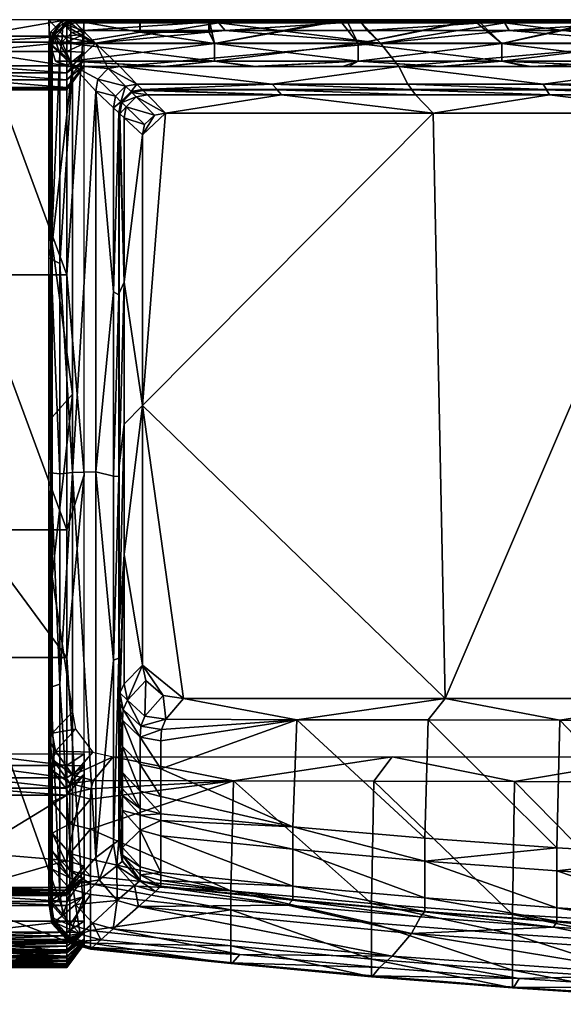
# Model space of a CAD drawing. Extents: x -500 to 1525, y -425 to 0.
# Tile 5 of 9: x 512 to 745, y -421 to 0. Entities that reach past the tile are written whole.
import ezdxf

# ---------------------------------------------------------------- set-up
doc = ezdxf.new("R2010")
doc.units = 0
doc.header["$MEASUREMENT"] = 0
for name, color, linetype in [('682000_KERAMIK', 255, 'CONTINUOUS'), ('682100_KUNST_WEISS', 255, 'CONTINUOUS'), ('682200_KUNST_WEISS', 255, 'CONTINUOUS'), ('682300_KERAMIK', 255, 'CONTINUOUS')]:
    doc.layers.add(name, color=color, linetype=linetype)

msp = doc.modelspace()

# ---------------------------------------------------------------- meshes
at = {"layer": '682000_KERAMIK'}
mesh = msp.add_polyface(dxfattribs=at)
corners = [(545, -30.547945, 850), (545.8573, -25.456892, 850), (535, -19.529411, 850), (550.283447, -20.885416, 850), (555.212769, -20, 850), (544.799988, -10, 850), (553.345886, -32.746231, 848.071045), (545, -30.547945, 850), (552.502014, -37.638878, 848.071045), (545.8573, -25.456892, 850), (557.702881, -28.352911, 848.071045), (550.283447, -20.885416, 850), (535, -19.384615, 650), (526.356201, -11.272741, 654.206848), (527.193359, -6.48644, 654.206848), (536.329102, -1.3562, 654.206848), (544.799988, -10, 650), (531.515625, -2.188615, 654.206848), (535, 0, 714.67218), (535, 0, 754.234741), (596.25, 0, 775.14917), (544.799988, -10, 850), (539.498657, -4.590503, 848.889038), (534.716431, -5.411791, 848.889038), (530.422241, -9.652163, 848.889038), (529.590515, -14.374479, 848.889038), (535, -19.529411, 850), (535.763184, -0.77879, 843.632568), (530.944153, -1.615135, 843.632568), (526.616943, -5.933248, 843.632568), (525.778809, -10.742142, 843.632568), (535, 0, 832.916687), (535, 0, 795.32666), (530.173462, -0.839421, 795.32666), (525, -10, 832.916687), (525.839417, -5.173417, 795.32666), (525, -10, 795.32666), (535, 0, 787.570862), (530.173462, -0.839421, 787.570862), (525.839417, -5.173417, 787.570862), (525, -10, 787.570862), (535, 0, 781.997681), (525.839417, -5.173417, 781.997681), (530.173462, -0.839421, 781.997681), (525, -10, 781.997681), (535, 0, 775.14917), (525.839417, -5.173417, 775.14917), (530.173462, -0.839421, 775.14917), (525, -10, 775.14917), (535, 0, 674.705872), (535.166138, -0.169525, 661.73468), (525, -10, 754.234741), (525.169556, -10.159093, 661.73468), (525, -10, 674.705872), (525, -10, 714.67218)]
mesh.append_faces([[corners[k] for k in face] for face in [(0, 1, 2), (1, 3, 2), (3, 4, 5), (5, 2, 3), (6, 7, 8), (9, 7, 6), (10, 9, 6), (11, 9, 10), (12, 13, 14), (15, 16, 17), (14, 17, 16), (16, 12, 14), (18, 19, 20), (21, 22, 23), (23, 24, 21), (24, 25, 26), (26, 21, 24), (22, 27, 28), (25, 24, 29), (24, 23, 28), (23, 22, 28), (28, 29, 24), (29, 30, 25), (27, 31, 28), (31, 32, 33), (30, 29, 34), (29, 28, 33), (33, 35, 29), (35, 36, 34), (28, 31, 33), (34, 29, 35), (32, 37, 38), (36, 35, 39), (35, 33, 39), (33, 32, 38), (38, 39, 33), (39, 40, 36), (37, 41, 38), (40, 39, 42), (39, 38, 43), (41, 43, 38), (43, 42, 39), (42, 44, 40), (41, 45, 43), (44, 42, 46), (42, 43, 47), (45, 47, 43), (47, 46, 42), (46, 48, 44), (45, 19, 47), (19, 18, 47), (18, 49, 17), (49, 50, 17), (50, 15, 17), (48, 46, 51), (46, 47, 51), (17, 14, 18), (14, 13, 52), (52, 53, 14), (53, 54, 14), (54, 51, 14), (47, 18, 14), (51, 47, 14)]])
mesh = msp.add_polyface(dxfattribs=at)
corners = [(555.839417, -35.173416, 807.448181), (560.030823, -30.6959, 842.495972), (555.695496, -35.033318, 842.495972), (560.173462, -30.839422, 807.448181), (557.702881, -28.352911, 848.071045), (553.345886, -32.746231, 848.071045), (564.858887, -29.855814, 842.495972), (565, -30, 807.448181), (562.555176, -27.502001, 848.071045), (622.376526, -29.855814, 842.495972), (620.360718, -27.502001, 848.071045), (556.102295, -35.42667, 670.669434), (560.433838, -31.101128, 670.669434), (555.839417, -35.173416, 684.283569), (560.173462, -30.839422, 684.283569), (555.839417, -35.173416, 719.963867), (560.173462, -30.839422, 754.986938), (555.839417, -35.173416, 754.986938), (560.173462, -30.839422, 775.657959), (555.839417, -35.173416, 775.657959), (560.173462, -30.839422, 719.963867), (562.256958, -32.933067, 663.10907), (560.173462, -30.839422, 785.484558), (555.839417, -35.173416, 785.484558), (560.173462, -30.839422, 796.562073), (555.839417, -35.173416, 796.562073), (567.06189, -32.106747, 663.10907), (565.257751, -30.263344, 670.669434), (565, -30, 684.283569), (565, -30, 754.986938), (565, -30, 775.657959), (565, -30, 719.963867), (565, -30, 785.484558), (565, -30, 796.562073), (550.283447, -20.885416, 850), (555.212769, -20, 850), (622.5, -30, 775.657959), (544.799988, -10, 650), (536.329102, -1.3562, 654.206848), (597.412964, -1.3562, 654.206848), (535.166138, -0.169525, 661.73468), (535, 0, 674.705872), (535, 0, 714.67218), (535, 0, 754.234741), (535, 0, 775.14917), (596.25, 0, 775.14917), (535, 0, 781.997681), (596.25, 0, 781.997681), (535, 0, 787.570862), (596.25, 0, 787.570862), (535, 0, 795.32666), (596.25, 0, 795.32666), (535, 0, 832.916687), (535.763184, -0.77879, 843.632568), (596.917847, -0.77879, 843.632568), (539.498657, -4.590503, 848.889038), (600.186401, -4.590503, 848.889038), (544.799988, -10, 850)]
mesh.append_faces([[corners[k] for k in face] for face in [(0, 1, 2), (1, 0, 3), (2, 4, 5), (1, 4, 2), (3, 6, 1), (6, 3, 7), (1, 8, 4), (6, 8, 1), (7, 9, 6), (6, 10, 8), (11, 12, 13), (13, 14, 15), (15, 16, 17), (17, 18, 19), (18, 17, 16), (16, 15, 20), (20, 15, 14), (14, 13, 12), (12, 11, 21), (19, 22, 23), (18, 22, 19), (23, 24, 25), (22, 24, 23), (0, 24, 3), (25, 24, 0), (21, 26, 12), (12, 27, 14), (14, 28, 20), (20, 29, 16), (16, 30, 18), (30, 16, 29), (29, 20, 31), (31, 20, 28), (28, 14, 27), (27, 12, 26), (18, 32, 22), (30, 32, 18), (22, 33, 24), (32, 33, 22), (3, 33, 7), (24, 33, 3), (8, 34, 4), (35, 34, 8), (31, 36, 29), (29, 36, 30), (8, 10, 35), (37, 38, 39), (39, 38, 40), (40, 41, 39), (41, 42, 39), (43, 44, 45), (45, 39, 42), (45, 44, 46), (46, 47, 45), (47, 46, 48), (48, 49, 47), (49, 48, 50), (50, 51, 49), (51, 50, 52), (52, 53, 54), (54, 51, 52), (54, 53, 55), (55, 56, 54), (56, 55, 57)]])
mesh = msp.add_polyface(dxfattribs=at)
corners = [(555.212769, -20, 850), (674.374634, -20, 850), (666.603088, -10, 850), (544.799988, -10, 850), (688.984009, -40, 660), (574.787231, -40, 660), (565, -164.777008, 660), (694.135193, -290, 660), (622.376526, -29.855814, 842.495972), (680, -30, 807.448181), (679.894165, -29.855814, 842.495972), (622.5, -30, 807.448181), (565, -30, 807.448181), (737.411804, -29.855814, 842.495972), (678.166382, -27.502001, 848.071045), (620.360718, -27.502001, 848.071045), (564.858887, -29.855814, 842.495972), (688.984009, -40, 660), (624.304199, -32.106747, 663.10907), (574.787231, -40, 660), (567.06189, -32.106747, 663.10907), (681.546448, -32.106747, 663.10907), (565.257751, -30.263344, 670.669434), (565, -30, 684.283569), (565, -30, 719.963867), (622.5, -30, 775.657959), (680, -30, 775.657959), (565, -30, 775.657959), (622.5, -30, 785.484558), (565, -30, 785.484558), (680, -30, 785.484558), (622.5, -30, 796.562073), (565, -30, 796.562073), (680, -30, 796.562073), (735.971924, -27.502001, 848.071045), (674.374634, -20, 850), (555.212769, -20, 850), (597.412964, -1.3562, 654.206848), (658.496826, -1.3562, 654.206848), (666.603088, -10, 650), (719.580688, -1.3562, 654.206848), (544.799988, -10, 650), (657.5, 0, 775.14917), (596.25, 0, 775.14917), (718.75, 0, 775.14917), (657.5, 0, 781.997681), (596.25, 0, 781.997681), (718.75, 0, 781.997681), (657.5, 0, 787.570862), (596.25, 0, 787.570862), (718.75, 0, 787.570862), (657.5, 0, 795.32666), (596.25, 0, 795.32666), (718.75, 0, 795.32666), (658.072388, -0.77879, 843.632568), (596.917847, -0.77879, 843.632568), (719.227051, -0.77879, 843.632568), (660.874023, -4.590503, 848.889038), (600.186401, -4.590503, 848.889038), (721.561646, -4.590503, 848.889038), (666.603088, -10, 850), (544.799988, -10, 850)]
mesh.append_faces([[corners[k] for k in face] for face in [(0, 1, 2), (2, 3, 0), (4, 5, 6), (7, 4, 6), (8, 9, 10), (9, 8, 11), (11, 8, 12), (13, 14, 10), (10, 15, 8), (8, 15, 16), (15, 10, 14), (17, 18, 19), (19, 18, 20), (18, 17, 21), (20, 18, 22), (22, 18, 23), (23, 18, 24), (21, 25, 18), (25, 21, 26), (18, 25, 24), (27, 28, 29), (26, 28, 25), (25, 28, 27), (28, 26, 30), (29, 31, 32), (30, 31, 28), (28, 31, 29), (31, 30, 33), (32, 11, 12), (33, 11, 31), (31, 11, 32), (11, 33, 9), (34, 35, 14), (14, 35, 15), (36, 15, 35), (37, 38, 39), (38, 40, 39), (39, 41, 37), (40, 38, 42), (38, 37, 43), (43, 42, 38), (42, 44, 40), (44, 42, 45), (42, 43, 46), (46, 45, 42), (45, 47, 44), (47, 45, 48), (45, 46, 49), (49, 48, 45), (48, 50, 47), (50, 48, 51), (48, 49, 52), (52, 51, 48), (51, 53, 50), (53, 51, 54), (51, 52, 55), (55, 54, 51), (56, 54, 57), (54, 55, 58), (58, 57, 54), (59, 57, 60), (57, 58, 60), (61, 60, 58)]])
mesh = msp.add_polyface(dxfattribs=at)
corners = [(674.374634, -20, 850), (791.553101, -20, 850), (786.378784, -10, 850), (666.603088, -10, 850), (801.280029, -40, 660), (688.984009, -40, 660), (694.135193, -290, 660), (801.879761, -290, 660), (679.894165, -29.855814, 842.495972), (737.5, -30, 807.448181), (737.411804, -29.855814, 842.495972), (795, -30, 807.448181), (794.929443, -29.855814, 842.495972), (852.5, -30, 807.448181), (680, -30, 807.448181), (852.447083, -29.855814, 842.495972), (793.777588, -27.502001, 848.071045), (735.971924, -27.502001, 848.071045), (678.166382, -27.502001, 848.071045), (801.280029, -40, 660), (738.788696, -32.106747, 663.10907), (688.984009, -40, 660), (681.546448, -32.106747, 663.10907), (796.030945, -32.106747, 663.10907), (737.5, -30, 775.657959), (680, -30, 775.657959), (795, -30, 775.657959), (852.5, -30, 775.657959), (795, -30, 785.484558), (737.5, -30, 785.484558), (680, -30, 785.484558), (852.5, -30, 785.484558), (795, -30, 796.562073), (737.5, -30, 796.562073), (680, -30, 796.562073), (852.5, -30, 796.562073), (851.583191, -27.502001, 848.071045), (791.553101, -20, 850), (674.374634, -20, 850), (719.580688, -1.3562, 654.206848), (780.664551, -1.3562, 654.206848), (786.378784, -10, 650), (841.748413, -1.3562, 654.206848), (666.603088, -10, 650), (780, 0, 775.14917), (718.75, 0, 775.14917), (841.25, 0, 775.14917), (780, 0, 781.997681), (718.75, 0, 781.997681), (841.25, 0, 781.997681), (780, 0, 787.570862), (718.75, 0, 787.570862), (841.25, 0, 787.570862), (780, 0, 795.32666), (718.75, 0, 795.32666), (841.25, 0, 795.32666), (780.381592, -0.77879, 843.632568), (719.227051, -0.77879, 843.632568), (658.072388, -0.77879, 843.632568), (841.536194, -0.77879, 843.632568), (782.249329, -4.590503, 848.889038), (721.561646, -4.590503, 848.889038), (660.874023, -4.590503, 848.889038), (842.937012, -4.590503, 848.889038), (786.378784, -10, 850), (666.603088, -10, 850)]
mesh.append_faces([[corners[k] for k in face] for face in [(0, 1, 2), (2, 3, 0), (4, 5, 6), (6, 7, 4), (8, 9, 10), (10, 11, 12), (13, 12, 11), (11, 10, 9), (9, 8, 14), (15, 16, 12), (12, 17, 10), (18, 10, 17), (17, 12, 16), (19, 20, 21), (22, 21, 20), (20, 19, 23), (23, 24, 20), (20, 25, 22), (25, 20, 24), (24, 23, 26), (27, 28, 26), (26, 29, 24), (24, 30, 25), (30, 24, 29), (29, 26, 28), (31, 32, 28), (28, 33, 29), (29, 34, 30), (34, 29, 33), (33, 28, 32), (35, 11, 32), (32, 9, 33), (33, 14, 34), (14, 33, 9), (9, 32, 11), (36, 37, 16), (16, 37, 17), (38, 17, 37), (39, 40, 41), (40, 42, 41), (41, 43, 39), (42, 40, 44), (40, 39, 45), (45, 44, 40), (46, 44, 47), (44, 45, 48), (48, 47, 44), (49, 47, 50), (47, 48, 51), (51, 50, 47), (52, 50, 53), (50, 51, 54), (54, 53, 50), (55, 53, 56), (53, 54, 57), (58, 57, 54), (57, 56, 53), (59, 56, 60), (56, 57, 61), (62, 61, 57), (61, 60, 56), (63, 60, 64), (60, 61, 64), (65, 64, 61)]])
mesh = msp.add_polyface(dxfattribs=at)
corners = [(535, -19.529411, 850), (535, -193.424179, 850), (545, -30.547945, 850), (574.787231, -40, 660), (570.063354, -40.777241, 660), (565, -49.259258, 660), (565.821533, -44.790199, 660), (565, -164.777008, 660), (554.855835, -39.863716, 842.495972), (555, -117.603622, 807.448181), (555, -40, 807.448181), (552.502014, -37.638878, 848.071045), (552.502014, -116.306381, 848.071045), (555.839417, -35.173416, 807.448181), (555.695496, -35.033318, 842.495972), (553.345886, -32.746231, 848.071045), (557.10675, -41.950691, 663.10907), (557.10675, -112.103493, 663.10907), (565, -49.259258, 660), (555.263306, -40.243835, 670.669434), (555, -40, 775.657959), (555, -116.906654, 775.657959), (555, -40, 754.986938), (555, -40, 719.963867), (555, -40, 684.283569), (555, -40, 785.484558), (555, -40, 796.562073), (555, -117.513649, 796.562073), (545, -30.547945, 850), (565.821533, -44.790199, 660), (557.942383, -37.199429, 663.10907), (556.102295, -35.42667, 670.669434), (555.839417, -35.173416, 684.283569), (555.839417, -35.173416, 754.986938), (555.839417, -35.173416, 775.657959), (555.839417, -35.173416, 719.963867), (555.839417, -35.173416, 785.484558), (555.839417, -35.173416, 796.562073), (570.063354, -40.777241, 660), (562.256958, -32.933067, 663.10907), (574.787231, -40, 660), (567.06189, -32.106747, 663.10907), (526.356201, -11.272741, 654.206848), (535, -19.384615, 650), (526.356201, -95.684624, 654.206848), (535, -19.529411, 850), (529.590515, -14.374479, 848.889038), (529.590515, -104.197769, 848.889038), (525.778809, -10.742142, 843.632568), (525.778809, -102.212212, 843.632568), (525, -10, 832.916687), (525, -10, 795.32666), (525, -101.800903, 795.32666), (525, -10, 787.570862), (525, -101.683243, 787.570862), (525, -10, 781.997681), (525, -101.430756, 781.997681), (525, -10, 775.14917), (525, -101.097626, 775.14917), (525, -10, 754.234741), (525, -10, 714.67218), (525, -10, 674.705872), (525.169556, -10.159093, 661.73468)]
mesh.append_faces([[corners[k] for k in face] for face in [(0, 1, 2), (3, 4, 5), (4, 6, 5), (5, 7, 3), (8, 9, 10), (11, 12, 8), (10, 13, 8), (14, 8, 13), (8, 14, 11), (15, 11, 14), (16, 17, 18), (16, 19, 17), (20, 21, 22), (22, 21, 23), (23, 17, 24), (24, 17, 19), (21, 17, 23), (20, 25, 21), (26, 27, 25), (9, 26, 10), (11, 28, 12), (29, 16, 18), (30, 16, 29), (16, 30, 19), (19, 31, 24), (24, 32, 23), (23, 33, 22), (22, 34, 20), (34, 22, 33), (33, 23, 35), (35, 23, 32), (32, 24, 31), (31, 19, 30), (20, 36, 25), (34, 36, 20), (25, 37, 26), (36, 37, 25), (10, 37, 13), (26, 37, 10), (38, 30, 29), (39, 30, 38), (30, 39, 31), (40, 39, 38), (41, 39, 40), (42, 43, 44), (45, 46, 47), (46, 48, 49), (47, 46, 49), (48, 50, 49), (50, 51, 52), (49, 50, 52), (51, 53, 52), (53, 54, 52), (53, 55, 56), (54, 53, 56), (55, 57, 58), (56, 55, 58), (57, 59, 58), (59, 60, 58), (60, 61, 44), (61, 62, 44), (62, 42, 44), (58, 60, 44)]])
mesh = msp.add_polyface(dxfattribs=at)
corners = [(545, -193.254822, 850), (545, -30.547945, 850), (535, -193.424179, 850), (565, -164.777008, 660), (565, -275.855408, 660), (582.442505, -290, 660), (555, -117.603622, 807.448181), (554.855835, -195.196869, 842.495972), (555, -195.197388, 807.448181), (554.855835, -272.863464, 842.495972), (554.855835, -117.530296, 842.495972), (554.855835, -39.863716, 842.495972), (552.502014, -116.306381, 848.071045), (552.502014, -194.973877, 848.071045), (552.502014, -273.641388, 848.071045), (565, -49.259258, 660), (557.10675, -112.103493, 663.10907), (565, -164.777008, 660), (557.10675, -228.503937, 663.10907), (565, -275.855408, 660), (557.10675, -172.783112, 663.10907), (555, -190.783524, 775.657959), (555, -259.181763, 775.657959), (555, -116.906654, 775.657959), (555, -117.260918, 785.484558), (555, -192.493317, 785.484558), (555, -263.687469, 785.484558), (555, -40, 785.484558), (555, -117.513649, 796.562073), (555, -194.477615, 796.562073), (555, -270.342224, 796.562073), (555, -272.771454, 807.448181), (555, -40, 796.562073), (545, -193.254822, 850), (545, -30.547945, 850), (526.356201, -238.014969, 654.206848), (526.356201, -169.790115, 654.206848), (535, -160.043045, 650), (526.356201, -95.684624, 654.206848), (535, -19.384615, 650), (535, -295.847046, 650), (529.590515, -104.197769, 848.889038), (529.590515, -194.021057, 848.889038), (535, -193.424179, 850), (529.590515, -283.84436, 848.889038), (535, -19.529411, 850), (525.778809, -193.682281, 843.632568), (525.778809, -102.212212, 843.632568), (525.778809, -285.152344, 843.632568), (525, -193.568039, 795.32666), (525, -101.800903, 795.32666), (525, -285.267639, 795.32666), (525, -192.626755, 787.570862), (525, -101.683243, 787.570862), (525, -282.09082, 787.570862), (525, -190.668732, 781.997681), (525, -101.430756, 781.997681), (525, -275.552094, 781.997681), (525, -189.125534, 775.14917), (525, -101.097626, 775.14917), (525, -271.605865, 775.14917)]
mesh.append_faces([[corners[k] for k in face] for face in [(0, 1, 2), (3, 4, 5), (6, 7, 8), (9, 8, 7), (7, 6, 10), (10, 6, 11), (11, 12, 10), (10, 13, 7), (14, 7, 13), (13, 10, 12), (15, 16, 17), (17, 18, 19), (18, 17, 20), (20, 17, 16), (16, 21, 20), (20, 22, 18), (22, 20, 21), (21, 16, 23), (23, 24, 21), (21, 25, 22), (26, 22, 25), (25, 21, 24), (24, 23, 27), (27, 28, 24), (24, 29, 25), (25, 30, 26), (30, 25, 29), (29, 24, 28), (31, 29, 8), (8, 28, 6), (32, 6, 28), (28, 8, 29), (29, 31, 30), (12, 33, 13), (13, 33, 14), (33, 12, 34), (35, 36, 37), (36, 38, 37), (39, 37, 38), (37, 40, 35), (41, 42, 43), (42, 44, 43), (43, 45, 41), (44, 42, 46), (42, 41, 47), (47, 46, 42), (48, 46, 49), (46, 47, 50), (50, 49, 46), (51, 49, 52), (49, 50, 53), (53, 52, 49), (54, 52, 55), (52, 53, 56), (56, 55, 52), (57, 55, 58), (55, 56, 59), (59, 58, 55), (58, 60, 57), (60, 58, 36), (58, 59, 38), (38, 36, 58), (36, 35, 60)]])
mesh = msp.add_polyface(dxfattribs=at)
corners = [(679.749756, -390.457733, 850), (563.200867, -378.948761, 850), (671.564087, -400.151917, 850), (552.339355, -388.405914, 850), (582.442505, -290, 660), (694.135193, -290, 660), (565, -164.777008, 660), (572.682983, -370.426758, 842.495972), (628.954834, -376.207153, 842.495972), (572.821655, -370.196991, 807.448181), (629.076294, -375.972839, 807.448181), (685.43866, -380.984955, 807.448181), (685.334473, -381.223236, 842.495972), (626.971985, -378.316925, 848.071045), (683.633911, -383.397644, 848.071045), (570.418457, -372.462036, 848.071045), (582.442505, -290, 660), (630.850952, -299.087097, 663.10907), (694.135193, -290, 660), (574.848511, -298.937439, 663.10907), (686.960693, -299.216949, 663.10907), (573.075073, -303.320007, 670.669434), (685.43866, -349.70871, 775.657959), (572.821655, -339.35022, 775.657959), (629.076294, -344.896118, 775.657959), (572.821655, -331.901428, 754.986938), (572.821655, -320.138885, 719.963867), (572.821655, -308.15564, 684.283569), (572.821655, -342.238129, 779.987488), (685.43866, -359.482788, 785.484558), (572.821655, -348.70874, 785.484558), (629.076294, -354.477142, 785.484558), (629.076294, -370.2146, 796.562073), (685.43866, -375.226746, 796.562073), (572.821655, -364.438782, 796.562073), (572.821655, -367.802094, 800), (563.200867, -378.948761, 850), (679.749756, -390.457733, 850), (723.771301, -325.555542, 654.206848), (663.730225, -325.400299, 654.206848), (671.564087, -315, 650), (603.800659, -325.217072, 654.206848), (552.339355, -315, 650), (606.532593, -399.488373, 848.889038), (666.073486, -405.028625, 848.889038), (671.564087, -400.151917, 850), (552.339355, -388.405914, 850), (725.725098, -409.722351, 848.889038), (663.31189, -408.55835, 843.632568), (603.312866, -402.916504, 843.632568), (543.444458, -396.416138, 843.632568), (723.422485, -413.338135, 843.632568), (662.74762, -408.919403, 795.32666), (602.655029, -403.256805, 795.32666), (722.952026, -413.716766, 795.32666), (662.74762, -401.389099, 787.570862), (602.655029, -395.726501, 787.570862), (722.952026, -406.186462, 787.570862), (662.74762, -385.948975, 781.997681), (602.655029, -380.297791, 781.997681), (722.952026, -390.736694, 781.997681), (662.74762, -377.665405, 775.14917), (602.655029, -372.221039, 775.14917), (722.952026, -382.277893, 775.14917)]
mesh.append_faces([[corners[k] for k in face] for face in [(0, 1, 2), (3, 2, 1), (4, 5, 6), (7, 8, 9), (9, 8, 10), (10, 8, 11), (12, 11, 8), (7, 13, 8), (8, 14, 12), (15, 13, 7), (14, 8, 13), (16, 17, 18), (19, 17, 16), (20, 18, 17), (19, 21, 17), (17, 22, 20), (23, 24, 25), (25, 24, 26), (26, 17, 27), (27, 17, 21), (22, 17, 24), (24, 17, 26), (23, 28, 24), (24, 29, 22), (30, 31, 28), (29, 24, 31), (28, 31, 24), (30, 32, 31), (31, 33, 29), (34, 32, 30), (33, 31, 32), (11, 32, 10), (10, 35, 9), (34, 35, 32), (32, 11, 33), (32, 35, 10), (15, 36, 13), (13, 37, 14), (37, 13, 36), (38, 39, 40), (39, 41, 40), (42, 40, 41), (43, 44, 45), (45, 46, 43), (47, 44, 48), (44, 43, 49), (50, 49, 43), (49, 48, 44), (51, 48, 52), (48, 49, 53), (53, 52, 48), (54, 52, 55), (52, 53, 56), (56, 55, 52), (57, 55, 58), (55, 56, 59), (59, 58, 55), (60, 58, 61), (58, 59, 62), (62, 61, 58), (63, 61, 39), (61, 62, 41), (41, 39, 61)]])
mesh = msp.add_polyface(dxfattribs=at)
corners = [(545, -357.978394, 850), (545, -193.254822, 850), (535, -193.424179, 850), (535, -369.474304, 850), (565, -275.855408, 660), (566.4021, -282.29953, 660), (573.733032, -288.710846, 660), (582.442505, -290, 660), (555, -195.197388, 807.448181), (554.855835, -272.863464, 842.495972), (555, -272.771454, 807.448181), (555, -350.315979, 807.448181), (554.855835, -195.196869, 842.495972), (552.502014, -273.641388, 848.071045), (552.502014, -352.308868, 848.071045), (573.733032, -288.710846, 660), (574.848511, -298.937439, 663.10907), (582.442505, -290, 660), (565.989624, -297.540222, 663.10907), (564.181274, -301.83902, 670.669434), (573.075073, -303.320007, 670.669434), (563.922913, -306.555328, 684.283569), (572.821655, -308.15564, 684.283569), (572.821655, -320.138885, 719.963867), (566.4021, -282.29953, 660), (558.532837, -290.687073, 663.10907), (556.695068, -294.801331, 670.669434), (556.432556, -299.342102, 684.283569), (563.922913, -318.232941, 719.963867), (556.432556, -310.595001, 719.963867), (565, -275.855408, 660), (557.10675, -283.780365, 663.10907), (555.263306, -287.664215, 670.669434), (555, -291.947632, 684.283569), (555, -302.561707, 719.963867), (556.432556, -321.640656, 754.986938), (557.10675, -228.503937, 663.10907), (555, -259.181763, 775.657959), (555, -312.980255, 754.986938), (555, -319.652496, 775.657959), (555, -322.421539, 779.987488), (555, -263.687469, 785.484558), (555, -328.833649, 785.484558), (555, -270.342224, 796.562073), (555, -347.921051, 800), (545, -357.978394, 850), (545, -193.254822, 850), (527.770935, -312.542633, 654.206848), (536.390259, -303.148987, 650), (543.664856, -312.90332, 650), (526.356201, -304.784943, 654.206848), (535, -295.847046, 650), (526.356201, -238.014969, 654.206848), (535, -369.474304, 850), (535, -193.424179, 850), (529.590515, -283.84436, 848.889038), (525.778809, -193.682281, 843.632568), (525.778809, -285.152344, 843.632568), (525, -193.568039, 795.32666), (525, -285.267639, 795.32666), (525, -192.626755, 787.570862), (525, -282.09082, 787.570862), (525, -369.335663, 787.570862), (525, -275.552094, 781.997681), (525, -190.668732, 781.997681), (525, -349.287537, 779.496094), (525, -271.605865, 775.14917), (525.169556, -308.291412, 661.73468), (525, -312.693695, 674.705872), (525, -325.801086, 714.67218), (525, -338.776093, 754.234741), (526.587646, -316.180847, 661.73468)]
mesh.append_faces([[corners[k] for k in face] for face in [(0, 1, 2), (2, 3, 0), (4, 5, 6), (6, 7, 4), (8, 9, 10), (10, 9, 11), (12, 13, 9), (14, 9, 13), (15, 16, 17), (18, 16, 15), (16, 19, 20), (20, 21, 22), (22, 21, 23), (18, 19, 16), (21, 20, 19), (24, 18, 15), (25, 18, 24), (18, 25, 19), (19, 26, 21), (21, 27, 28), (29, 28, 27), (27, 21, 26), (26, 19, 25), (30, 25, 24), (31, 25, 30), (25, 32, 26), (26, 33, 27), (27, 33, 29), (29, 34, 35), (31, 32, 25), (34, 29, 33), (33, 26, 32), (30, 36, 31), (31, 36, 32), (32, 36, 33), (33, 36, 34), (34, 37, 38), (38, 37, 39), (36, 37, 34), (39, 37, 40), (40, 41, 42), (37, 41, 40), (41, 43, 42), (44, 43, 10), (45, 13, 46), (47, 48, 49), (48, 47, 50), (50, 51, 48), (51, 50, 52), (53, 54, 55), (56, 57, 55), (58, 59, 57), (60, 61, 59), (62, 61, 63), (64, 63, 61), (65, 63, 66), (52, 50, 67), (67, 68, 52), (68, 69, 52), (69, 70, 66), (66, 52, 69), (68, 67, 71), (67, 50, 47), (47, 71, 67)]])
mesh = msp.add_polyface(dxfattribs=at)
corners = [(555, -350.315979, 807.448181), (554.855835, -272.863464, 842.495972), (554.855835, -350.530029, 842.495972), (552.502014, -352.308868, 848.071045), (572.821655, -320.138885, 719.963867), (563.922913, -318.232941, 719.963867), (572.821655, -331.901428, 754.986938), (563.922913, -329.695465, 754.986938), (572.821655, -339.35022, 775.657959), (563.922913, -336.970917, 775.657959), (563.922913, -306.555328, 684.283569), (563.922913, -339.832306, 779.987488), (572.821655, -342.238129, 779.987488), (556.432556, -310.595001, 719.963867), (556.432556, -321.640656, 754.986938), (556.432556, -328.675232, 775.657959), (556.432556, -331.499725, 779.987488), (556.432556, -337.939117, 785.484558), (563.922913, -346.289856, 785.484558), (555, -312.980255, 754.986938), (555, -319.652496, 775.657959), (555, -302.561707, 719.963867), (555, -322.421539, 779.987488), (555, -328.833649, 785.484558), (556.432556, -353.666016, 796.562073), (555, -270.342224, 796.562073), (555, -344.55777, 796.562073), (555, -347.921051, 800), (555, -272.771454, 807.448181), (552.502014, -273.641388, 848.071045), (545, -357.978394, 850), (544.001465, -325.00592, 654.206848), (552.339355, -315, 650), (603.800659, -325.217072, 654.206848), (535.17395, -322.783112, 654.206848), (543.664856, -312.90332, 650), (527.770935, -312.542633, 654.206848), (529.590515, -283.84436, 848.889038), (529.590515, -373.667633, 848.889038), (535, -369.474304, 850), (525.778809, -285.152344, 843.632568), (525, -377.226105, 832.916687), (525, -285.267639, 795.32666), (525, -282.09082, 787.570862), (525, -369.335663, 787.570862), (525, -374.726105, 790.833313), (525, -275.552094, 781.997681), (525, -353.919006, 781.997681), (525, -349.287537, 779.496094), (525, -271.605865, 775.14917), (525, -346.06073, 775.14917), (525, -338.776093, 754.234741), (525, -325.801086, 714.67218), (526.418579, -334.225708, 714.67218), (525, -312.693695, 674.705872), (526.418579, -320.720398, 674.705872), (526.587646, -316.180847, 661.73468), (526.418579, -347.594574, 754.234741), (533.841675, -343.593719, 714.67218), (533.841675, -330.722443, 674.705872), (534.00824, -326.377838, 661.73468), (542.693237, -332.999512, 674.705872), (542.85675, -328.630035, 661.73468), (542.693237, -345.940186, 714.67218)]
mesh.append_faces([[corners[k] for k in face] for face in [(0, 1, 2), (2, 1, 3), (4, 5, 6), (6, 7, 8), (9, 8, 7), (7, 6, 5), (5, 4, 10), (8, 11, 12), (9, 11, 8), (5, 13, 7), (7, 14, 9), (15, 9, 14), (14, 7, 13), (9, 16, 11), (11, 17, 18), (15, 16, 9), (17, 11, 16), (14, 19, 15), (20, 15, 19), (19, 14, 21), (15, 22, 16), (16, 23, 17), (20, 22, 15), (23, 16, 22), (17, 23, 24), (23, 25, 26), (0, 27, 28), (26, 25, 27), (29, 30, 3), (31, 32, 33), (32, 31, 34), (34, 35, 32), (35, 34, 36), (37, 38, 39), (38, 37, 40), (41, 40, 42), (43, 44, 45), (45, 42, 43), (46, 47, 44), (47, 46, 48), (49, 50, 48), (50, 49, 51), (51, 52, 53), (52, 54, 55), (56, 55, 54), (55, 53, 52), (53, 57, 51), (57, 53, 58), (53, 55, 59), (55, 56, 60), (56, 36, 34), (34, 60, 56), (60, 59, 55), (59, 58, 53), (58, 59, 61), (59, 60, 62), (60, 34, 31), (31, 62, 60), (62, 61, 59), (61, 63, 58), (63, 61, 33), (61, 62, 33), (62, 31, 33)]])
mesh = msp.add_polyface(dxfattribs=at)
corners = [(546.463013, -367.585724, 850), (545, -357.978394, 850), (535, -369.474304, 850), (572.821655, -370.196991, 807.448181), (563.922913, -367.776794, 807.448181), (572.682983, -370.426758, 842.495972), (563.781494, -368.004639, 842.495972), (556.288818, -359.645477, 842.495972), (556.432556, -359.424225, 807.448181), (553.942139, -361.541809, 848.071045), (561.472351, -370.008698, 848.071045), (555, -350.315979, 807.448181), (554.855835, -350.530029, 842.495972), (552.502014, -352.308868, 848.071045), (572.821655, -342.238129, 779.987488), (563.922913, -346.289856, 785.484558), (572.821655, -348.70874, 785.484558), (563.922913, -339.832306, 779.987488), (572.821655, -364.438782, 796.562073), (563.922913, -362.018555, 796.562073), (563.922913, -365.381866, 800), (572.821655, -367.802094, 800), (556.432556, -353.666016, 796.562073), (556.432556, -337.939117, 785.484558), (556.432556, -357.029327, 800), (554.112793, -376.395935, 850), (546.463013, -367.585724, 850), (555, -344.55777, 796.562073), (555, -328.833649, 785.484558), (555, -347.921051, 800), (545, -357.978394, 850), (525.778809, -285.152344, 843.632568), (525.778809, -376.622406, 843.632568), (529.590515, -373.667633, 848.889038), (525, -377.226105, 832.916687), (525, -285.267639, 795.32666), (525, -376.865967, 795.32666), (525, -374.726105, 790.833313), (525, -369.335663, 787.570862), (525, -353.919006, 781.997681), (526.418579, -362.991425, 781.997681), (525, -349.287537, 779.496094), (526.418579, -358.349243, 779.496094), (525, -346.06073, 775.14917), (526.418579, -355.085876, 775.14917), (525, -338.776093, 754.234741), (526.418579, -347.594574, 754.234741), (533.841675, -366.702057, 779.496094), (533.841675, -371.327179, 781.997681), (533.841675, -363.496948, 775.14917), (533.841675, -343.593719, 714.67218), (533.841675, -356.33493, 754.234741), (542.693237, -369.159637, 779.496094), (542.693237, -365.948181, 775.14917), (542.693237, -345.940186, 714.67218), (542.693237, -358.750122, 754.234741), (602.655029, -372.221039, 775.14917), (603.800659, -325.217072, 654.206848)]
mesh.append_faces([[corners[k] for k in face] for face in [(0, 1, 2), (3, 4, 5), (6, 5, 4), (4, 7, 6), (7, 4, 8), (6, 9, 10), (7, 9, 6), (8, 11, 7), (12, 7, 11), (7, 12, 9), (13, 9, 12), (14, 15, 16), (15, 14, 17), (16, 15, 18), (19, 18, 15), (3, 20, 4), (18, 20, 21), (21, 20, 3), (19, 20, 18), (15, 22, 19), (23, 22, 15), (4, 24, 8), (19, 24, 20), (20, 24, 4), (22, 24, 19), (9, 25, 10), (26, 25, 9), (27, 22, 28), (8, 29, 11), (22, 29, 24), (24, 29, 8), (27, 29, 22), (13, 26, 9), (30, 26, 13), (31, 32, 33), (32, 31, 34), (35, 36, 34), (36, 35, 37), (38, 39, 40), (39, 41, 42), (41, 43, 42), (40, 39, 42), (43, 44, 42), (43, 45, 44), (46, 44, 45), (40, 42, 47), (42, 44, 47), (48, 40, 47), (44, 49, 47), (44, 46, 49), (50, 51, 46), (51, 49, 46), (48, 47, 52), (47, 49, 52), (49, 53, 52), (49, 51, 53), (51, 50, 54), (54, 55, 51), (55, 53, 51), (52, 53, 56), (53, 55, 56), (55, 54, 56), (56, 54, 57)]])
mesh = msp.add_polyface(dxfattribs=at)
corners = [(792.178833, -398.392792, 850), (679.749756, -390.457733, 850), (786.627808, -408.252899, 850), (671.564087, -400.151917, 850), (685.43866, -380.984955, 807.448181), (685.334473, -381.223236, 842.495972), (741.892761, -385.23056, 807.448181), (741.805908, -385.472198, 842.495972), (798.422791, -388.707336, 807.448181), (798.353271, -388.951721, 842.495972), (740.388062, -387.701385, 848.071045), (797.218567, -391.225739, 848.071045), (683.633911, -383.397644, 848.071045), (694.135193, -290, 660), (743.161743, -299.326935, 663.10907), (801.879761, -290, 660), (799.438416, -299.417023, 663.10907), (686.960693, -299.216949, 663.10907), (741.892761, -353.785339, 775.657959), (798.422791, -357.123688, 775.657959), (685.43866, -349.70871, 775.657959), (685.43866, -359.482788, 785.484558), (741.892761, -363.722961, 785.484558), (798.422791, -367.195251, 785.484558), (741.892761, -379.472351, 796.562073), (798.422791, -382.949127, 796.562073), (685.43866, -375.226746, 796.562073), (679.749756, -390.457733, 850), (792.178833, -398.392792, 850), (844.113525, -325.781677, 654.206848), (783.905273, -325.682709, 654.206848), (786.627808, -315, 650), (723.771301, -325.555542, 654.206848), (671.564087, -315, 650), (666.073486, -405.028625, 848.889038), (725.725098, -409.722351, 848.889038), (671.564087, -400.151917, 850), (785.469055, -413.56662, 848.889038), (786.627808, -408.252899, 850), (845.286804, -416.559082, 848.889038), (783.626099, -417.252899, 843.632568), (723.422485, -413.338135, 843.632568), (663.31189, -408.55835, 843.632568), (843.904114, -420.300201, 843.632568), (783.249573, -417.645905, 795.32666), (722.952026, -413.716766, 795.32666), (662.74762, -408.919403, 795.32666), (843.621582, -420.704407, 795.32666), (783.249573, -410.115601, 787.570862), (722.952026, -406.186462, 787.570862), (662.74762, -401.389099, 787.570862), (843.621582, -413.174103, 787.570862), (783.249573, -394.657928, 781.997681), (722.952026, -390.736694, 781.997681), (662.74762, -385.948975, 781.997681), (843.621582, -397.710266, 781.997681), (783.249573, -386.055603, 775.14917), (722.952026, -382.277893, 775.14917), (662.74762, -377.665405, 775.14917), (843.621582, -388.996246, 775.14917), (663.730225, -325.400299, 654.206848)]
mesh.append_faces([[corners[k] for k in face] for face in [(0, 1, 2), (3, 2, 1), (4, 5, 6), (6, 7, 8), (9, 8, 7), (7, 6, 5), (5, 10, 7), (7, 11, 9), (11, 7, 10), (10, 5, 12), (13, 14, 15), (16, 15, 14), (14, 13, 17), (17, 18, 14), (14, 19, 16), (19, 14, 18), (18, 17, 20), (20, 21, 18), (18, 22, 19), (23, 19, 22), (22, 18, 21), (21, 24, 22), (22, 25, 23), (25, 22, 24), (24, 21, 26), (8, 24, 6), (6, 26, 4), (26, 6, 24), (24, 8, 25), (12, 27, 10), (10, 28, 11), (28, 10, 27), (29, 30, 31), (30, 32, 31), (33, 31, 32), (34, 35, 36), (35, 37, 38), (37, 39, 38), (38, 36, 35), (39, 37, 40), (37, 35, 41), (42, 41, 35), (41, 40, 37), (43, 40, 44), (40, 41, 45), (46, 45, 41), (45, 44, 40), (47, 44, 48), (44, 45, 49), (50, 49, 45), (49, 48, 44), (51, 48, 52), (48, 49, 53), (54, 53, 49), (53, 52, 48), (55, 52, 56), (52, 53, 57), (58, 57, 53), (57, 56, 52), (59, 56, 30), (56, 57, 32), (60, 32, 57), (32, 30, 56)]])
mesh = msp.add_polyface(dxfattribs=at)
corners = [(563.200867, -378.948761, 850), (554.112793, -376.395935, 850), (552.339355, -388.405914, 850), (546.463013, -367.585724, 850), (536.390259, -378.122223, 850), (535, -369.474304, 850), (543.664856, -386.061768, 850), (572.682983, -370.426758, 842.495972), (563.781494, -368.004639, 842.495972), (570.418457, -372.462036, 848.071045), (561.472351, -370.008698, 848.071045), (563.200867, -378.948761, 850), (554.112793, -376.395935, 850), (535, -369.474304, 850), (529.590515, -373.667633, 848.889038), (530.996094, -382.5466, 848.889038), (536.390259, -378.122223, 850), (525.778809, -376.622406, 843.632568), (527.19519, -385.664154, 843.632568), (525, -377.226105, 832.916687), (526.418579, -386.301117, 832.916687), (525, -376.865967, 795.32666), (526.418579, -385.940979, 795.32666), (525, -374.726105, 790.833313), (526.418579, -383.801117, 790.833313), (525, -369.335663, 787.570862), (526.418579, -378.410675, 787.570862), (526.418579, -362.991425, 781.997681), (538.351074, -390.698212, 848.889038), (543.664856, -386.061768, 850), (534.606689, -393.96524, 843.632568), (533.841675, -394.632721, 832.916687), (533.841675, -394.272583, 795.32666), (533.841675, -392.132721, 790.833313), (533.841675, -386.742279, 787.570862), (533.841675, -371.327179, 781.997681), (547.121277, -393.105011, 848.889038), (552.339355, -388.405914, 850), (543.444458, -396.416138, 843.632568), (542.693237, -397.092651, 832.916687), (542.693237, -396.732483, 795.32666), (542.693237, -394.592651, 790.833313), (542.693237, -389.202209, 787.570862), (542.693237, -373.786652, 781.997681), (542.693237, -369.159637, 779.496094), (606.532593, -399.488373, 848.889038), (603.312866, -402.916504, 843.632568), (602.655029, -403.256805, 795.32666), (602.655029, -395.726501, 787.570862), (602.655029, -380.297791, 781.997681), (602.655029, -372.221039, 775.14917)]
mesh.append_faces([[corners[k] for k in face] for face in [(0, 1, 2), (1, 3, 4), (5, 4, 3), (4, 6, 1), (6, 2, 1), (7, 8, 9), (10, 9, 8), (10, 11, 9), (12, 11, 10), (13, 14, 15), (15, 16, 13), (14, 17, 15), (17, 18, 15), (17, 19, 20), (19, 21, 22), (18, 17, 20), (22, 20, 19), (21, 23, 24), (23, 25, 26), (22, 21, 24), (26, 24, 23), (26, 25, 27), (16, 15, 28), (28, 29, 16), (15, 18, 28), (18, 30, 28), (18, 20, 31), (20, 22, 32), (30, 18, 31), (32, 31, 20), (22, 24, 33), (24, 26, 34), (32, 22, 33), (34, 33, 24), (26, 27, 35), (34, 26, 35), (29, 28, 36), (36, 37, 29), (28, 30, 36), (30, 38, 36), (30, 31, 39), (31, 32, 40), (38, 30, 39), (40, 39, 31), (32, 33, 41), (33, 34, 42), (40, 32, 41), (42, 41, 33), (34, 35, 43), (42, 34, 43), (43, 35, 44), (37, 36, 45), (36, 38, 45), (38, 39, 46), (39, 40, 47), (46, 39, 47), (40, 41, 47), (41, 42, 48), (47, 41, 48), (42, 43, 49), (48, 42, 49), (43, 44, 49), (49, 44, 50)]])
at = {"layer": '682100_KUNST_WEISS'}
mesh = msp.add_polyface(dxfattribs=at)
corners = [(492.333344, -323.975311, 642.607239), (485, -318.762848, 651.14093), (492.333344, -313.695648, 640), (485, -313.695648, 650), (492.333344, -318.722687, 640.50824), (540, 0, 850), (532.666687, 0, 860), (540, -194.491669, 850), (540, -385.144684, 849.999023), (532.666687, -385.118927, 859.997559), (532.666687, -272.514099, 860), (532.666687, -218.01091, 860), (532.666687, -109.036667, 860), (540, -390.013, 849.671448), (532.666687, -392.970428, 859.226318), (532.666687, -391.517761, 859.601807), (532.666687, -389.847656, 859.869263), (540, -392.814026, 847.695313), (532.666687, -400.832336, 853.670837), (532.666687, -398.743835, 855.963501), (532.666687, -397.396942, 857.042419), (532.666687, -395.914154, 857.974487), (532.666687, -394.650024, 858.5979), (540, -394.590118, 842.67157), (532.666687, -404.480682, 844.146973), (532.666687, -404.04007, 846.474304), (532.666687, -403.40094, 848.715393), (532.666687, -402.358063, 851.198303), (540, -394.976013, 837.219055), (532.666687, -404.977509, 837.412659), (540, -394.899902, 797.258667), (532.666687, -404.884369, 796.710327), (540, -393.483795, 791.322754), (532.666687, -401.989716, 786.064453), (532.666687, -403.445557, 789.019958), (532.666687, -404.226074, 791.608215), (540, -389.104095, 787.619263), (532.666687, -393.813354, 778.797119), (532.666687, -398.121887, 781.659485), (532.666687, -400.116302, 783.570129), (540, -374.633209, 782.061096), (532.666687, -378.508392, 772.842468), (540, -366.27655, 776.730408), (532.666687, -373.52301, 769.839172), (532.666687, -374.278656, 770.521118), (532.666687, -376.789917, 772.059021), (540, -361.654205, 768.999084), (532.666687, -370.853638, 765.082275), (532.666687, -371.922211, 767.405029), (532.666687, -372.88739, 769.052734), (540, -322.528564, 655.662109), (532.666687, -331.362183, 650.96991), (532.666687, -359.29538, 731.489624), (540, -318.762848, 651.14093), (532.666687, -323.975311, 642.607239), (532.666687, -328.327606, 646.389465), (540, -313.695648, 650), (532.666687, -313.695648, 640), (532.666687, -318.722687, 640.50824), (492.333344, 0, 860), (492.333344, -385.118927, 859.997559), (492.333344, -272.514099, 860), (492.333344, -218.01091, 860), (492.333344, -109.036667, 860), (492.333344, -392.970428, 859.226318), (492.333344, -391.517761, 859.601807), (492.333344, -389.847656, 859.869263), (492.333344, -400.832336, 853.670837), (492.333344, -398.743835, 855.963501), (492.333344, -397.396942, 857.042419), (492.333344, -395.914154, 857.974487), (492.333344, -394.650024, 858.5979), (492.333344, -404.480682, 844.146973), (492.333344, -404.04007, 846.474304), (492.333344, -403.40094, 848.715393), (492.333344, -402.358063, 851.198303), (492.333344, -404.977509, 837.412659), (492.333344, -404.884369, 796.710327), (492.333344, -401.989716, 786.064453), (492.333344, -403.445557, 789.019958), (492.333344, -404.226074, 791.608215), (492.333344, -393.813354, 778.797119), (492.333344, -398.121887, 781.659485), (492.333344, -400.116302, 783.570129), (492.333344, -378.508392, 772.842468), (492.333344, -373.52301, 769.839172), (492.333344, -374.278656, 770.521118), (492.333344, -376.789917, 772.059021), (492.333344, -370.853638, 765.082275), (492.333344, -371.922211, 767.405029), (492.333344, -372.88739, 769.052734), (492.333344, -331.362183, 650.96991), (492.333344, -355.889374, 721.277405), (492.333344, -328.327606, 646.389465), (485, 0, 850), (485, -194.491669, 850), (485, -385.144684, 849.999023), (485, -390.013, 849.671448), (485, -392.814026, 847.695313), (485, -394.590118, 842.67157), (485, -394.976013, 837.219055), (485, -394.899902, 797.258667), (485, -393.483795, 791.322754), (485, -389.104095, 787.619263), (485, -374.633209, 782.061096), (485, -366.27655, 776.730408), (485, -361.654205, 768.999084), (485, -342.093842, 711.544373), (485, -322.528564, 655.662109)]
mesh.append_faces([[corners[k] for k in face] for face in [(0, 1, 4), (4, 3, 2), (3, 4, 1), (8, 10, 9), (10, 7, 11), (11, 7, 12), (12, 5, 6), (5, 12, 7), (7, 10, 8), (9, 16, 8), (13, 15, 14), (15, 13, 16), (8, 16, 13), (14, 22, 13), (17, 19, 18), (19, 17, 20), (20, 13, 21), (21, 13, 22), (13, 20, 17), (18, 27, 17), (23, 25, 24), (25, 23, 26), (26, 17, 27), (17, 26, 23), (24, 28, 23), (28, 24, 29), (29, 30, 28), (30, 29, 31), (31, 35, 30), (32, 34, 33), (34, 32, 35), (30, 35, 32), (33, 39, 32), (36, 38, 37), (38, 32, 39), (32, 38, 36), (37, 40, 36), (40, 37, 41), (41, 45, 40), (42, 44, 43), (44, 42, 45), (40, 45, 42), (43, 49, 42), (46, 48, 47), (48, 42, 49), (42, 48, 46), (47, 52, 46), (50, 52, 51), (46, 52, 50), (51, 55, 50), (53, 55, 54), (50, 55, 53), (54, 58, 53), (57, 56, 58), (53, 58, 56), (6, 59, 12), (12, 63, 11), (11, 62, 10), (10, 61, 9), (9, 61, 60), (61, 10, 62), (62, 11, 63), (63, 12, 59), (9, 66, 16), (16, 65, 15), (15, 64, 14), (60, 66, 9), (64, 15, 65), (65, 16, 66), (14, 71, 22), (22, 70, 21), (21, 69, 20), (20, 68, 19), (19, 67, 18), (64, 71, 14), (67, 19, 68), (68, 20, 69), (69, 21, 70), (70, 22, 71), (18, 75, 27), (27, 74, 26), (26, 73, 25), (25, 72, 24), (67, 75, 18), (72, 25, 73), (73, 26, 74), (74, 27, 75), (24, 76, 29), (72, 76, 24), (29, 77, 31), (76, 77, 29), (31, 80, 35), (35, 79, 34), (34, 78, 33), (77, 80, 31), (78, 34, 79), (79, 35, 80), (33, 83, 39), (39, 82, 38), (38, 81, 37), (78, 83, 33), (81, 38, 82), (82, 39, 83), (37, 84, 41), (81, 84, 37), (41, 87, 45), (45, 86, 44), (44, 85, 43), (84, 87, 41), (85, 44, 86), (86, 45, 87), (43, 90, 49), (49, 89, 48), (48, 88, 47), (85, 90, 43), (88, 48, 89), (89, 49, 90), (47, 88, 52), (52, 92, 51), (51, 92, 91), (92, 52, 88), (51, 93, 55), (55, 0, 54), (91, 93, 51), (0, 55, 93), (2, 58, 4), (4, 54, 0), (54, 4, 58), (58, 2, 57), (59, 94, 63), (63, 95, 62), (62, 95, 61), (61, 96, 60), (96, 61, 95), (95, 63, 94), (60, 96, 66), (66, 97, 65), (65, 97, 64), (97, 66, 96), (64, 97, 71), (71, 97, 70), (70, 97, 69), (69, 98, 68), (68, 98, 67), (98, 69, 97), (67, 98, 75), (75, 98, 74), (74, 99, 73), (73, 99, 72), (99, 74, 98), (72, 100, 76), (99, 100, 72), (76, 101, 77), (100, 101, 76), (77, 101, 80), (80, 102, 79), (79, 102, 78), (102, 80, 101), (78, 102, 83), (83, 102, 82), (82, 103, 81), (103, 82, 102), (81, 104, 84), (103, 104, 81), (84, 104, 87), (87, 105, 86), (86, 105, 85), (105, 87, 104), (85, 105, 90), (90, 105, 89), (89, 106, 88), (106, 89, 105), (88, 106, 92), (92, 107, 91), (91, 107, 108), (107, 92, 106), (0, 93, 1), (91, 108, 93), (1, 93, 108)]])
at = {"layer": '682200_KUNST_WEISS'}
mesh = msp.add_polyface(dxfattribs=at)
corners = [(492.333344, -30, 1063.737549), (485, -20, 1063.737549), (492.333344, -30, 850), (485, -20, 850), (492.333344, -30.000006, 931.568604), (540, 0, 1080), (532.666687, 0, 1090), (540, -6.195588, 1079.952271), (532.666687, -6.992646, 1089.92041), (492.333344, 0, 1090), (492.333344, -6.992646, 1089.92041), (485, 0, 1080), (485, -6.195588, 1079.952271), (540, -10.123788, 1079.097778), (532.666687, -13.53976, 1088.496338), (532.666687, -9.560411, 1089.592163), (492.333344, -13.53976, 1088.496338), (492.333344, -9.560411, 1089.592163), (485, -10.123788, 1079.097778), (540, -13.810318, 1077.135986), (532.666687, -19.678343, 1085.228027), (492.333344, -19.678343, 1085.228027), (485, -13.810318, 1077.135986), (540, -17.383507, 1073.461426), (532.666687, -25.641249, 1079.098633), (532.666687, -22.696115, 1082.65918), (492.333344, -25.641249, 1079.098633), (492.333344, -22.696115, 1082.65918), (485, -17.383507, 1073.461426), (540, -19.364845, 1069.323853), (532.666687, -28.940874, 1072.211792), (492.333344, -28.940874, 1072.211792), (485, -19.364845, 1069.323853), (540, -20, 1063.737549), (532.666687, -30, 1063.737549), (532.666687, -29.83836, 1067.838257), (532.666687, -29.585157, 1069.571167), (492.333344, -29.83836, 1067.838257), (492.333344, -29.585157, 1069.571167), (540, -20, 850), (532.666687, -30, 850), (532.666687, -30.000006, 931.568604)]
mesh.append_faces([[corners[k] for k in face] for face in [(0, 1, 4), (4, 3, 2), (3, 4, 1), (7, 6, 8), (6, 7, 5), (6, 10, 8), (10, 6, 9), (9, 12, 10), (12, 9, 11), (8, 15, 7), (13, 15, 14), (7, 15, 13), (10, 17, 8), (8, 17, 15), (15, 16, 14), (16, 15, 17), (12, 17, 10), (17, 18, 16), (18, 17, 12), (14, 19, 13), (19, 14, 20), (16, 20, 14), (20, 16, 21), (18, 21, 16), (21, 18, 22), (20, 25, 19), (23, 25, 24), (19, 25, 23), (21, 25, 20), (25, 27, 24), (24, 27, 26), (27, 25, 21), (22, 27, 21), (27, 28, 26), (28, 27, 22), (24, 29, 23), (29, 24, 30), (26, 30, 24), (30, 26, 31), (28, 31, 26), (31, 28, 32), (30, 36, 29), (33, 35, 34), (35, 29, 36), (29, 35, 33), (31, 38, 30), (30, 38, 36), (36, 37, 35), (35, 0, 34), (0, 35, 37), (37, 36, 38), (0, 37, 1), (32, 38, 31), (38, 32, 37), (1, 37, 32), (34, 41, 33), (40, 39, 41), (33, 41, 39), (2, 41, 4), (4, 34, 0), (34, 4, 41), (41, 2, 40)]])
at = {"layer": '682300_KERAMIK'}
mesh = msp.add_polyface(dxfattribs=at)
corners = [(532.5, -20, 1070.682373), (532.5, -20, 1036.606445), (534.317627, -20, 1072.5), (532.5, -20, 859.317627), (534.317627, -20, 857.5), (532.5, -20, 895.090698), (534.317627, 0, 1080), (525.335205, -10.199527, 1070.682373), (534.317627, -10.199527, 1079.664795), (525, 0, 1070.682373), (534.317627, -17.780937, 1077.269409), (527.730652, -17.780937, 1070.682373), (534.317627, -20, 1072.5), (532.5, -20, 1070.682373), (525.04187, -5.267367, 1017.136841), (525.04187, -5.267367, 1043.909668), (525, 0, 1043.909668), (525, 0, 1017.136841), (525.04187, -5.267367, 886.124023), (525.04187, -5.267367, 912.930481), (525, 0, 912.930481), (525, 0, 886.124023), (525.335205, -10.199527, 1017.841187), (525.335205, -10.199527, 965), (525.335205, -10.199527, 912.158813), (525.335205, -10.199527, 859.317627), (525, 0, 859.317627), (525, 0, 965.650879), (527.730652, -17.780937, 1017.841187), (527.730652, -17.780937, 859.317627), (527.730652, -17.780937, 912.158813), (527.730652, -17.780937, 965), (532.5, -20, 1036.606445), (532.5, -20, 895.090698), (532.5, -20, 928.752869), (532.5, -20, 1000.57489), (532.5, -20, 965.650879), (532.5, -20, 859.317627), (534.317627, -10.199527, 850.335205), (534.317627, 0, 850), (534.317627, -17.780937, 852.730652), (534.317627, -20, 857.5)]
mesh.append_faces([[corners[k] for k in face] for face in [(0, 1, 2), (3, 4, 5), (6, 7, 8), (7, 6, 9), (7, 10, 8), (10, 7, 11), (11, 12, 10), (12, 11, 13), (14, 15, 16, 17), (18, 19, 20, 21), (9, 15, 7), (7, 15, 22), (22, 14, 23), (23, 19, 24), (24, 18, 25), (25, 18, 26), (26, 18, 21), (20, 23, 27), (27, 14, 17), (16, 15, 9), (14, 22, 15), (19, 23, 20), (18, 24, 19), (14, 27, 23), (7, 28, 11), (25, 29, 24), (24, 30, 23), (23, 31, 22), (22, 28, 7), (28, 22, 31), (31, 23, 30), (30, 24, 29), (11, 32, 13), (29, 33, 30), (30, 34, 31), (31, 35, 28), (28, 32, 11), (32, 28, 35), (35, 31, 36), (36, 31, 34), (34, 30, 33), (33, 29, 37), (26, 38, 25), (38, 26, 39), (25, 40, 29), (38, 40, 25), (29, 41, 37), (40, 41, 29)]])
mesh = msp.add_polyface(dxfattribs=at)
corners = [(532.5, -20, 895.090698), (573.856323, -20, 857.5), (532.5, -20, 928.752869), (611.600098, -20, 857.5), (532.5, -20, 965.650879), (613.39502, -20, 1072.5), (532.5, -20, 1000.57489), (575.110596, -20, 1072.5), (532.5, -20, 1036.606445), (692.532043, -20, 857.5), (652.830322, -20, 1072.5), (650.315063, -20, 857.5), (534.317627, -20, 857.5), (534.317627, -20, 1072.5), (593.199524, -5.267367, 850.041931), (563.758545, -5.267367, 850.041931), (563.758545, 0, 850), (593.199524, 0, 850), (534.317627, 0, 850), (534.317627, -10.199527, 850.335205), (595.652954, -10.199527, 850.335205), (649.106079, 0, 850), (656.98822, -10.199527, 850.335205), (595.652954, -17.780937, 852.730652), (534.317627, -17.780937, 852.730652), (656.98822, -17.780937, 852.730652), (573.856323, -20, 857.5), (534.317627, -20, 857.5), (611.600098, -20, 857.5), (650.315063, -20, 857.5), (692.532043, -20, 857.5), (563.877747, -5.267367, 1079.95813), (593.437866, -5.267367, 1079.95813), (593.437866, 0, 1080), (563.877747, 0, 1080), (534.317627, -10.199527, 1079.664795), (534.317627, 0, 1080), (656.98822, -10.199527, 1079.664795), (652.073975, 0, 1080), (595.652954, -10.199527, 1079.664795), (534.317627, -17.780937, 1077.269409), (595.652954, -17.780937, 1077.269409), (656.98822, -17.780937, 1077.269409), (534.317627, -20, 1072.5), (575.110596, -20, 1072.5), (613.39502, -20, 1072.5), (691.947205, -20, 1072.5), (652.830322, -20, 1072.5)]
mesh.append_faces([[corners[k] for k in face] for face in [(0, 1, 2), (2, 3, 4), (4, 5, 6), (6, 7, 8), (9, 10, 11), (11, 4, 3), (3, 2, 1), (1, 0, 12), (13, 8, 7), (7, 6, 5), (5, 4, 10), (10, 4, 11), (14, 15, 16, 17), (18, 15, 19), (19, 15, 20), (20, 21, 22), (21, 20, 17), (16, 15, 18), (17, 20, 14), (14, 20, 15), (19, 23, 24), (22, 25, 20), (20, 23, 19), (23, 20, 25), (24, 26, 27), (25, 28, 23), (23, 26, 24), (26, 23, 28), (28, 25, 29), (29, 25, 30), (31, 32, 33, 34), (35, 31, 36), (37, 38, 39), (39, 31, 35), (36, 31, 34), (33, 39, 38), (32, 39, 33), (31, 39, 32), (40, 39, 35), (39, 41, 37), (42, 37, 41), (41, 39, 40), (43, 44, 40), (40, 44, 41), (41, 45, 42), (46, 42, 47), (47, 42, 45), (45, 41, 44)]])
mesh = msp.add_polyface(dxfattribs=at)
corners = [(847.798828, -20, 857.5), (809.039856, -20, 1072.5), (807.496704, -20, 857.5), (769.370361, -20, 1072.5), (769.026001, -20, 857.5), (730.745544, -20, 1072.5), (728.742188, -20, 857.5), (691.947205, -20, 1072.5), (692.532043, -20, 857.5), (652.830322, -20, 1072.5), (849.907593, -20, 1072.5), (656.98822, -10.199527, 850.335205), (707.830811, 0, 850), (718.323486, -10.199527, 850.335205), (762.779724, 0, 850), (779.658813, -10.199527, 850.335205), (820.271729, 0, 850), (840.994141, -10.199527, 850.335205), (879.169189, 0, 850), (649.106079, 0, 850), (840.994141, -17.780937, 852.730652), (779.658813, -17.780937, 852.730652), (718.323486, -17.780937, 852.730652), (656.98822, -17.780937, 852.730652), (807.496704, -20, 857.5), (769.026001, -20, 857.5), (692.532043, -20, 857.5), (728.742188, -20, 857.5), (847.798828, -20, 857.5), (840.994141, -10.199527, 1079.664795), (825.445313, 0, 1080), (779.658813, -10.199527, 1079.664795), (765.462646, 0, 1080), (718.323486, -10.199527, 1079.664795), (706.075134, 0, 1080), (656.98822, -10.199527, 1079.664795), (652.073975, 0, 1080), (656.98822, -17.780937, 1077.269409), (718.323486, -17.780937, 1077.269409), (779.658813, -17.780937, 1077.269409), (840.994141, -17.780937, 1077.269409), (691.947205, -20, 1072.5), (730.745544, -20, 1072.5), (809.039856, -20, 1072.5), (849.907593, -20, 1072.5), (769.370361, -20, 1072.5)]
mesh.append_faces([[corners[k] for k in face] for face in [(0, 1, 2), (2, 3, 4), (4, 5, 6), (6, 7, 8), (9, 8, 7), (7, 6, 5), (5, 4, 3), (3, 2, 1), (1, 0, 10), (11, 12, 13), (13, 14, 15), (15, 16, 17), (18, 17, 16), (16, 15, 14), (14, 13, 12), (12, 11, 19), (17, 20, 15), (15, 21, 13), (13, 22, 11), (23, 11, 22), (22, 13, 21), (21, 15, 20), (20, 24, 21), (21, 25, 22), (22, 26, 23), (26, 22, 27), (27, 22, 25), (25, 21, 24), (24, 20, 28), (29, 30, 31), (31, 32, 33), (33, 34, 35), (36, 35, 34), (34, 33, 32), (32, 31, 30), (35, 37, 33), (33, 38, 31), (31, 39, 29), (40, 29, 39), (39, 31, 38), (38, 33, 37), (37, 41, 38), (38, 42, 39), (39, 43, 40), (44, 40, 43), (43, 39, 45), (45, 39, 42), (42, 38, 41)]])

doc.saveas('drawing.dxf')
